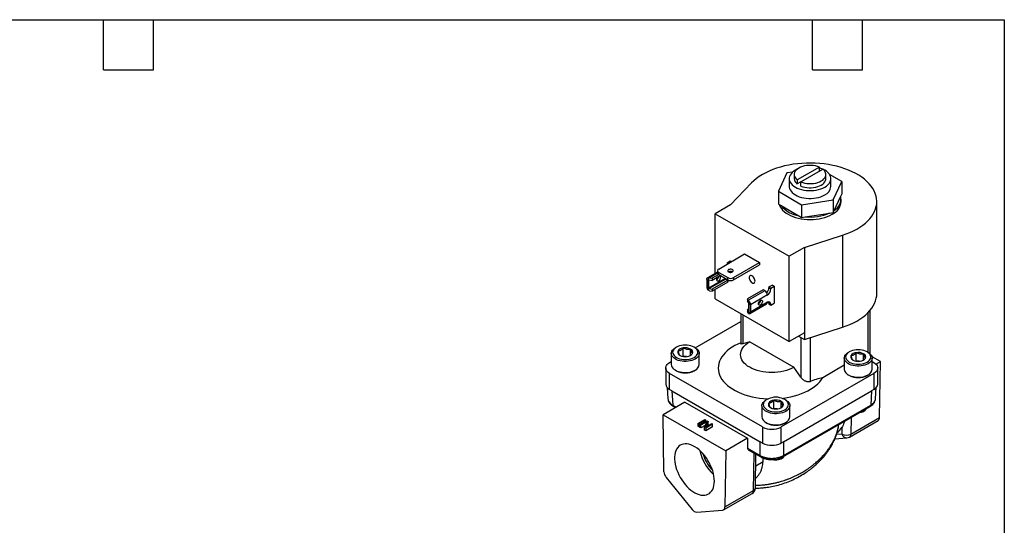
# Model space of a CAD drawing. Header units: inches. Extents: x 0.5 to 21.5, y 0.5 to 16.5.
# Tile 3 of 3: x 9.7 to 21.5, y 10.4 to 16.5. Entities that reach past the tile are written whole.
import ezdxf

# ---------------------------------------------------------------- set-up
doc = ezdxf.new("R2010")
doc.units = ezdxf.units.IN
doc.header["$LTSCALE"] = 2
doc.header["$MEASUREMENT"] = 0
doc.linetypes.add('SLD-Solid', pattern=[0])
doc.layers.add('TEXT', color=140, linetype='SLD-Solid', lineweight=25)

msp = doc.modelspace()

# ---------------------------------------------------------------- linework, layer by layer
for p, q in [((18.893, 14.663), (18.792, 14.443)), ((18.962, 14.673), (18.893, 14.663)), ((18.981, 14.644), (18.981, 14.595)), ((19.283, 14.733), (19.017, 14.58)), ((19.06, 14.555), (19.325, 14.709)), ((19.283, 14.684), (19.283, 14.733)), ((19.361, 14.595), (19.361, 14.644)), ((19.551, 14.561), (19.405, 14.645)), ((18.219, 14.28), (18.471, 14.544)), ((18.922, 14.595), (18.922, 14.502)), ((19.017, 14.58), (19.017, 14.531)), ((19.06, 14.555), (19.017, 14.531)), ((19.06, 14.506), (19.06, 14.555)), ((19.421, 14.502), (19.421, 14.595)), ((19.449, 14.342), (19.551, 14.561)), ((19.551, 14.561), (19.551, 14.409)), ((18.792, 14.443), (19.07, 14.283)), ((18.792, 14.443), (18.792, 14.291)), ((19.54, 14.384), (19.551, 14.409)), ((18.792, 14.291), (18.823, 14.273)), ((19.07, 14.283), (19.449, 14.342)), ((19.449, 14.342), (19.449, 14.19)), ((19.461, 14.214), (19.54, 14.384)), ((19.544, 14.32), (19.544, 14.35)), ((19.971, 13.218), (19.971, 14.32)), ((18.219, 14.28), (18.035, 14.174)), ((18.035, 14.174), (18.919, 13.664)), ((18.035, 13.46), (18.035, 14.174)), ((18.823, 14.273), (19.038, 14.149)), ((19.07, 14.283), (19.07, 14.131)), ((19.112, 14.138), (19.407, 14.183)), ((19.407, 14.183), (19.449, 14.19)), ((19.449, 14.19), (19.461, 14.214)), ((19.038, 14.149), (19.07, 14.131)), ((19.07, 14.131), (19.112, 14.138)), ((19.103, 13.77), (19.559, 13.916)), ((19.559, 13.916), (19.559, 12.814)), ((19.103, 13.77), (18.919, 13.664)), ((19.103, 13.77), (19.103, 12.749)), ((18.076, 13.512), (18.387, 13.692)), ((18.176, 13.586), (18.215, 13.608)), ((18.19, 13.578), (18.176, 13.586)), ((18.176, 13.586), (18.176, 13.577)), ((18.176, 13.577), (18.176, 13.57)), ((18.182, 13.574), (18.176, 13.577)), ((18.215, 13.608), (18.228, 13.6)), ((18.255, 13.409), (18.566, 13.589)), ((18.387, 13.692), (18.566, 13.589)), ((18.566, 13.589), (18.566, 13.563)), ((18.919, 12.643), (18.919, 13.664)), ((18.061, 13.475), (17.94, 13.406)), ((18.062, 13.462), (17.966, 13.407)), ((18.061, 13.492), (18.061, 13.466)), ((18.076, 13.472), (18.184, 13.409)), ((18.076, 13.445), (18.076, 13.472)), ((18.237, 13.479), (18.237, 13.476)), ((18.24, 13.478), (18.241, 13.477)), ((18.255, 13.383), (18.566, 13.563)), ((17.932, 13.387), (17.932, 13.299)), ((17.95, 13.407), (17.95, 13.258)), ((18.156, 13.399), (17.957, 13.284)), ((17.963, 13.382), (17.957, 13.378)), ((17.957, 13.284), (17.957, 13.378)), ((18.161, 13.392), (17.963, 13.278)), ((17.963, 13.382), (17.998, 13.375)), ((17.966, 13.407), (17.998, 13.401)), ((18.076, 13.445), (17.998, 13.401)), ((18.098, 13.433), (17.998, 13.375)), ((17.998, 13.401), (17.998, 13.375)), ((18.184, 13.379), (17.998, 13.272)), ((18.184, 13.354), (17.998, 13.246)), ((18.076, 13.445), (18.184, 13.383)), ((18.161, 13.392), (18.184, 13.379)), ((18.176, 13.387), (18.176, 13.383)), ((18.184, 13.383), (18.184, 13.409)), ((18.184, 13.354), (18.184, 13.379)), ((18.199, 13.369), (18.184, 13.378)), ((18.199, 13.377), (18.199, 13.369)), ((18.199, 13.369), (18.209, 13.375)), ((18.255, 13.409), (18.255, 13.383)), ((17.963, 13.278), (17.998, 13.272)), ((17.966, 13.252), (17.998, 13.246)), ((17.998, 13.272), (17.998, 13.246)), ((18.035, 13.154), (18.035, 13.268)), ((18.608, 13.263), (18.422, 13.156)), ((18.63, 13.251), (18.433, 13.137)), ((18.63, 13.251), (18.608, 13.263)), ((18.678, 13.297), (18.717, 13.319)), ((18.678, 13.297), (18.701, 13.284)), ((18.678, 13.297), (18.678, 13.287)), ((18.678, 13.287), (18.701, 13.274)), ((18.701, 13.284), (18.739, 13.306)), ((18.701, 13.284), (18.701, 13.274)), ((18.739, 13.306), (18.717, 13.319)), ((18.739, 13.306), (18.739, 13.101)), ((18.035, 13.154), (18.919, 12.643)), ((18.422, 13.156), (18.422, 13.13)), ((18.433, 13.137), (18.422, 13.156)), ((18.434, 13.11), (18.422, 13.13)), ((18.438, 13.126), (18.438, 12.976)), ((18.659, 13.201), (18.456, 13.084)), ((18.659, 13.113), (18.456, 12.996)), ((18.57, 13.112), (18.554, 13.102)), ((18.578, 13.136), (18.578, 13.138)), ((18.436, 13.034), (18.422, 13.027)), ((18.422, 13.027), (18.422, 13.001)), ((18.434, 13.006), (18.422, 13.027)), ((18.433, 12.983), (18.422, 13.001)), ((18.436, 13.008), (18.434, 13.006)), ((18.436, 13.008), (18.436, 13.101)), ((18.448, 12.978), (18.65, 13.094)), ((18.456, 13.084), (18.456, 12.996)), ((18.678, 13.102), (18.701, 13.089)), ((18.678, 13.102), (18.678, 13.092)), ((18.678, 13.092), (18.701, 13.079)), ((18.701, 13.079), (18.739, 13.101)), ((18.701, 13.089), (18.701, 13.079)), ((19.867, 12.513), (19.867, 12.99)), ((19.89, 12.496), (19.89, 13.015)), ((17.795, 12.568), (18.341, 12.883)), ((18.341, 12.977), (18.341, 12.615)), ((18.364, 12.964), (18.364, 12.616)), ((19.103, 12.749), (18.919, 12.643)), ((19.103, 12.668), (19.559, 12.814)), ((19.103, 12.749), (19.103, 12.668)), ((18.448, 12.639), (18.364, 12.616)), ((18.448, 12.639), (18.976, 12.334)), ((19.032, 12.709), (19.103, 12.668)), ((19.06, 12.693), (19.06, 12.215)), ((19.171, 12.69), (19.171, 12.164)), ((17.568, 12.576), (17.557, 12.569)), ((17.651, 12.469), (17.651, 12.565)), ((17.739, 12.479), (17.739, 12.552)), ((17.793, 12.569), (17.781, 12.576)), ((19.642, 12.52), (19.631, 12.513)), ((19.867, 12.513), (19.855, 12.52)), ((17.487, 12.39), (17.508, 12.402)), ((17.508, 12.501), (17.508, 12.367)), ((17.651, 12.469), (17.645, 12.465)), ((17.69, 12.463), (17.651, 12.469)), ((17.842, 12.367), (17.842, 12.501)), ((19.582, 12.445), (19.582, 12.311)), ((19.725, 12.413), (19.719, 12.409)), ((19.725, 12.413), (19.725, 12.509)), ((19.764, 12.407), (19.725, 12.413)), ((19.813, 12.423), (19.813, 12.495)), ((20.015, 12.403), (19.914, 12.461)), ((19.916, 12.311), (19.916, 12.445)), ((19.916, 12.402), (19.937, 12.39)), ((19.961, 12.372), (20.015, 12.403)), ((20.005, 11.731), (20.015, 12.403)), ((17.441, 12.326), (17.441, 12.133)), ((17.557, 12.299), (17.568, 12.292)), ((17.781, 12.292), (17.793, 12.299)), ((19.06, 12.215), (18.976, 12.334)), ((19.323, 12.212), (19.582, 12.362)), ((19.983, 12.133), (19.983, 12.326)), ((18.601, 11.619), (17.487, 12.261)), ((17.487, 12.068), (17.487, 12.261)), ((19.937, 12.261), (18.823, 11.619)), ((19.631, 12.243), (19.642, 12.236)), ((19.855, 12.236), (19.867, 12.243)), ((19.937, 12.261), (19.937, 12.068)), ((17.46, 12.09), (17.468, 11.957)), ((17.515, 12.052), (17.487, 12.068)), ((17.515, 12.052), (18.573, 11.442)), ((17.515, 12.052), (17.525, 11.881)), ((18.851, 11.442), (19.909, 12.052)), ((19.909, 12.052), (19.899, 11.881)), ((19.937, 12.068), (19.909, 12.052)), ((19.956, 11.957), (19.964, 12.09)), ((18.654, 11.949), (18.642, 11.942)), ((18.737, 11.842), (18.737, 11.938)), ((18.825, 11.852), (18.825, 11.925)), ((18.879, 11.942), (18.867, 11.949)), ((17.669, 11.917), (17.409, 11.766)), ((17.525, 11.881), (17.566, 11.857)), ((17.533, 11.864), (17.556, 11.851)), ((17.669, 11.917), (18.421, 11.483)), ((18.593, 11.874), (18.593, 11.741)), ((18.737, 11.842), (18.731, 11.838)), ((18.776, 11.836), (18.737, 11.842)), ((18.843, 11.259), (19.891, 11.864)), ((18.851, 11.276), (19.899, 11.881)), ((18.928, 11.741), (18.928, 11.874)), ((17.409, 11.766), (18.161, 11.332)), ((17.419, 11.083), (17.409, 11.766)), ((17.826, 11.659), (17.909, 11.707)), ((17.92, 11.701), (17.836, 11.653)), ((17.85, 11.645), (17.934, 11.693)), ((17.909, 11.707), (17.92, 11.701)), ((17.92, 11.685), (17.92, 11.701)), ((17.934, 11.693), (17.949, 11.684)), ((19.646, 11.498), (19.988, 11.696)), ((19.665, 11.734), (19.662, 11.533)), ((19.662, 11.533), (20.005, 11.731)), ((17.826, 11.659), (17.826, 11.627)), ((17.826, 11.659), (17.836, 11.653)), ((17.836, 11.621), (17.826, 11.627)), ((17.836, 11.621), (17.836, 11.653)), ((17.85, 11.629), (17.836, 11.621)), ((17.86, 11.639), (17.85, 11.645)), ((17.85, 11.613), (17.85, 11.645)), ((17.86, 11.607), (17.85, 11.613)), ((17.933, 11.681), (17.86, 11.639)), ((17.86, 11.607), (17.86, 11.639)), ((17.915, 11.638), (17.86, 11.607)), ((17.904, 11.614), (17.933, 11.681)), ((17.92, 11.605), (17.904, 11.614)), ((17.904, 11.582), (17.904, 11.614)), ((17.92, 11.573), (17.904, 11.582)), ((18.003, 11.653), (17.92, 11.605)), ((18.003, 11.621), (17.92, 11.573)), ((17.92, 11.605), (17.92, 11.573)), ((17.949, 11.684), (17.922, 11.618)), ((17.922, 11.618), (17.993, 11.659)), ((17.949, 11.652), (17.939, 11.628)), ((17.949, 11.652), (17.949, 11.684)), ((17.993, 11.659), (18.003, 11.653)), ((18.003, 11.621), (18.003, 11.653)), ((18.601, 11.619), (18.601, 11.426)), ((18.642, 11.672), (18.654, 11.666)), ((18.823, 11.426), (18.823, 11.619)), ((18.867, 11.666), (18.879, 11.672)), ((19.552, 11.612), (19.551, 11.534)), ((18.421, 11.483), (18.161, 11.332)), ((18.421, 11.483), (18.423, 11.363)), ((19.469, 11.476), (19.613, 11.488)), ((19.551, 11.534), (19.489, 11.529)), ((18.161, 11.332), (18.151, 10.661)), ((18.423, 11.363), (18.573, 11.276)), ((18.431, 11.346), (18.581, 11.259)), ((18.601, 11.426), (18.573, 11.442)), ((18.573, 11.276), (18.573, 11.442)), ((18.851, 11.442), (18.823, 11.426)), ((18.851, 11.442), (18.851, 11.276)), ((18.493, 10.858), (18.5, 11.306)), ((18.516, 10.89), (18.522, 11.293)), ((18.608, 11.205), (18.608, 11.247)), ((18.52, 11.154), (18.608, 11.205)), ((17.447, 11.012), (17.757, 10.629)), ((18.134, 10.626), (18.477, 10.823)), ((18.151, 10.661), (18.493, 10.858)), ((17.813, 10.597), (18.122, 10.622))]:
    msp.add_line(p, q)
at = {"flags": 128}
for points in [[(19.559, 13.916), (19.605, 13.932), (19.649, 13.95), (19.691, 13.969), (19.731, 13.99), (19.768, 14.013), (19.803, 14.036), (19.834, 14.062), (19.863, 14.088), (19.888, 14.115), (19.911, 14.144), (19.929, 14.173), (19.945, 14.202), (19.957, 14.233), (19.965, 14.263), (19.97, 14.294), (19.971, 14.325), (19.969, 14.356), (19.963, 14.387), (19.953, 14.418), (19.94, 14.448), (19.923, 14.478), (19.903, 14.506), (19.88, 14.534), (19.853, 14.561), (19.824, 14.587), (19.791, 14.612), (19.756, 14.635), (19.718, 14.657), (19.677, 14.678), (19.634, 14.697), (19.589, 14.714), (19.543, 14.729), (19.494, 14.743), (19.444, 14.754), (19.393, 14.764), (19.341, 14.771), (19.288, 14.777), (19.234, 14.78), (19.181, 14.782), (19.127, 14.781), (19.073, 14.778), (19.02, 14.774), (18.968, 14.767), (18.916, 14.758), (18.866, 14.747), (18.817, 14.734), (18.769, 14.719), (18.724, 14.703), (18.68, 14.684), (18.639, 14.665), (18.6, 14.643), (18.563, 14.62), (18.53, 14.596), (18.499, 14.57), (18.471, 14.544)], [(19.017, 14.708), (18.995, 14.697), (18.975, 14.684), (18.958, 14.67), (18.944, 14.654), (18.933, 14.638), (18.926, 14.621), (18.922, 14.604), (18.922, 14.586), (18.926, 14.569), (18.933, 14.552), (18.944, 14.536), (18.958, 14.521), (18.975, 14.506), (18.995, 14.493), (19.018, 14.482), (19.042, 14.472), (19.069, 14.464), (19.097, 14.458), (19.126, 14.454), (19.156, 14.451), (19.186, 14.451), (19.216, 14.454), (19.245, 14.458), (19.274, 14.464), (19.3, 14.472), (19.325, 14.482), (19.348, 14.493), (19.348, 14.493)], [(19.283, 14.733), (19.26, 14.741), (19.235, 14.747), (19.21, 14.752), (19.183, 14.754), (19.156, 14.754), (19.13, 14.751), (19.104, 14.747), (19.08, 14.74), (19.057, 14.732), (19.037, 14.722), (19.019, 14.71), (19.005, 14.697), (18.994, 14.683), (18.986, 14.668), (18.982, 14.653), (18.982, 14.637), (18.985, 14.622), (18.992, 14.607), (19.003, 14.593), (19.017, 14.58)], [(19.06, 14.555), (19.083, 14.547), (19.107, 14.541), (19.133, 14.537), (19.16, 14.535), (19.186, 14.535), (19.213, 14.537), (19.239, 14.542), (19.263, 14.548), (19.285, 14.556), (19.306, 14.567), (19.323, 14.578), (19.338, 14.591), (19.349, 14.605), (19.357, 14.62), (19.361, 14.635), (19.361, 14.651), (19.357, 14.666), (19.35, 14.681), (19.339, 14.695), (19.325, 14.709)], [(19.348, 14.493), (19.368, 14.506), (19.385, 14.521), (19.399, 14.536), (19.409, 14.552), (19.417, 14.569), (19.42, 14.586), (19.42, 14.604), (19.417, 14.621), (19.409, 14.638), (19.399, 14.654), (19.385, 14.67), (19.368, 14.684), (19.348, 14.697), (19.325, 14.708), (19.3, 14.718), (19.283, 14.724)], [(19.06, 14.506), (19.083, 14.498), (19.107, 14.492), (19.133, 14.488), (19.16, 14.486), (19.186, 14.486), (19.213, 14.488), (19.239, 14.493), (19.263, 14.499), (19.285, 14.507), (19.306, 14.518), (19.323, 14.529), (19.338, 14.542), (19.349, 14.556), (19.357, 14.571), (19.361, 14.586), (19.361, 14.595)], [(18.922, 14.502), (18.922, 14.493), (18.926, 14.476), (18.933, 14.459), (18.944, 14.443), (18.958, 14.428), (18.975, 14.413), (18.995, 14.4), (19.018, 14.389), (19.042, 14.379), (19.069, 14.371), (19.097, 14.365), (19.126, 14.361), (19.156, 14.358), (19.186, 14.358), (19.216, 14.361), (19.245, 14.365), (19.274, 14.371), (19.3, 14.379), (19.325, 14.389), (19.348, 14.4)], [(18.803, 14.285), (18.805, 14.278), (18.814, 14.258), (18.827, 14.238), (18.842, 14.219), (18.861, 14.2), (18.883, 14.183), (18.908, 14.168), (18.935, 14.154), (18.964, 14.141), (18.995, 14.13), (19.029, 14.121), (19.063, 14.114), (19.099, 14.109), (19.135, 14.106), (19.171, 14.105), (19.208, 14.106), (19.244, 14.109), (19.28, 14.114), (19.314, 14.121), (19.347, 14.13), (19.379, 14.141), (19.408, 14.154), (19.435, 14.168)], [(18.193, 13.477), (18.202, 13.473), (18.213, 13.472), (18.223, 13.472), (18.234, 13.474), (18.242, 13.478), (18.247, 13.484), (18.25, 13.49), (18.248, 13.496), (18.244, 13.502), (18.236, 13.506), (18.226, 13.509), (18.215, 13.51), (18.205, 13.508), (18.195, 13.505), (18.188, 13.5), (18.184, 13.494), (18.184, 13.488), (18.187, 13.482), (18.193, 13.477)], [(17.932, 13.387), (17.932, 13.392), (17.933, 13.396), (17.935, 13.4), (17.937, 13.403), (17.939, 13.405), (17.943, 13.407), (17.946, 13.407), (17.95, 13.407)], [(18.058, 13.41), (18.054, 13.4), (18.051, 13.39), (18.051, 13.381), (18.054, 13.374), (18.059, 13.37), (18.065, 13.369), (18.073, 13.371), (18.08, 13.376), (18.088, 13.384), (18.093, 13.393), (18.097, 13.403), (18.098, 13.413), (18.098, 13.413)], [(18.512, 13.368), (18.511, 13.379), (18.507, 13.392), (18.501, 13.404), (18.493, 13.415), (18.484, 13.424), (18.475, 13.43), (18.465, 13.433), (18.457, 13.433), (18.45, 13.429), (18.445, 13.423), (18.442, 13.414), (18.442, 13.402), (18.445, 13.39), (18.45, 13.378), (18.457, 13.366), (18.465, 13.356), (18.475, 13.349), (18.484, 13.344), (18.493, 13.342), (18.501, 13.344), (18.507, 13.349), (18.511, 13.357), (18.512, 13.368)], [(18.577, 13.137), (18.584, 13.14), (18.591, 13.14), (18.596, 13.136), (18.6, 13.13), (18.6, 13.121), (18.598, 13.111), (18.594, 13.101), (18.588, 13.092), (18.581, 13.085), (18.573, 13.08), (18.565, 13.079), (18.559, 13.081), (18.555, 13.086), (18.553, 13.094), (18.554, 13.103), (18.557, 13.113), (18.562, 13.123), (18.569, 13.131), (18.577, 13.137)], [(19.559, 12.814), (19.605, 12.83), (19.649, 12.847), (19.691, 12.867), (19.731, 12.888), (19.768, 12.91), (19.803, 12.934), (19.834, 12.959), (19.863, 12.986), (19.888, 13.013), (19.911, 13.041), (19.929, 13.07), (19.945, 13.1), (19.957, 13.13), (19.965, 13.161), (19.97, 13.192), (19.971, 13.218)], [(18.438, 12.976), (18.442, 12.976), (18.446, 12.977), (18.449, 12.978), (18.451, 12.981), (18.454, 12.984), (18.455, 12.987), (18.456, 12.992), (18.456, 12.996)], [(18.976, 12.334), (18.949, 12.319), (18.92, 12.307), (18.888, 12.296), (18.855, 12.287), (18.821, 12.28), (18.785, 12.275), (18.749, 12.271), (18.712, 12.27), (18.675, 12.271), (18.639, 12.275), (18.603, 12.28), (18.569, 12.287), (18.536, 12.296), (18.504, 12.307), (18.475, 12.319), (18.448, 12.334), (18.423, 12.349), (18.401, 12.366), (18.382, 12.385), (18.366, 12.404), (18.354, 12.424), (18.345, 12.444), (18.34, 12.465), (18.338, 12.486), (18.34, 12.508), (18.345, 12.528), (18.354, 12.549), (18.366, 12.569), (18.382, 12.588), (18.401, 12.606), (18.423, 12.623), (18.448, 12.639)], [(17.793, 12.433), (17.775, 12.423), (17.754, 12.416), (17.732, 12.41), (17.708, 12.406), (17.684, 12.404), (17.66, 12.405), (17.636, 12.407), (17.612, 12.411), (17.59, 12.417), (17.57, 12.425), (17.552, 12.435), (17.537, 12.446), (17.525, 12.458), (17.516, 12.471), (17.51, 12.485), (17.508, 12.499), (17.509, 12.513), (17.514, 12.527), (17.522, 12.54), (17.534, 12.553), (17.548, 12.564), (17.557, 12.569)], [(17.781, 12.453), (17.797, 12.463), (17.809, 12.475), (17.818, 12.488), (17.824, 12.501), (17.826, 12.514), (17.824, 12.528), (17.818, 12.541), (17.809, 12.554), (17.797, 12.566), (17.781, 12.576), (17.763, 12.585), (17.743, 12.592), (17.722, 12.597), (17.699, 12.6), (17.675, 12.601), (17.651, 12.6), (17.628, 12.597), (17.607, 12.592), (17.586, 12.585), (17.568, 12.576), (17.553, 12.566), (17.541, 12.554), (17.532, 12.541), (17.526, 12.528), (17.524, 12.514), (17.526, 12.501), (17.532, 12.488), (17.541, 12.475), (17.553, 12.463), (17.568, 12.453), (17.586, 12.444), (17.607, 12.437), (17.628, 12.432), (17.651, 12.429), (17.675, 12.428), (17.699, 12.429), (17.722, 12.432), (17.743, 12.437), (17.763, 12.444), (17.781, 12.453)], [(17.793, 12.569), (17.806, 12.561), (17.819, 12.55), (17.83, 12.537), (17.838, 12.524), (17.842, 12.51), (17.842, 12.496), (17.839, 12.482), (17.832, 12.468), (17.822, 12.455), (17.809, 12.443), (17.793, 12.433)], [(18.341, 12.628), (18.307, 12.613), (18.271, 12.595), (18.238, 12.575), (18.207, 12.554), (18.179, 12.532), (18.154, 12.508), (18.132, 12.484), (18.113, 12.459), (18.098, 12.433), (18.086, 12.406), (18.077, 12.379), (18.072, 12.351), (18.07, 12.324), (18.072, 12.296), (18.078, 12.269), (18.087, 12.242), (18.099, 12.215), (18.115, 12.189), (18.134, 12.164), (18.157, 12.14), (18.182, 12.117), (18.211, 12.094), (18.242, 12.074), (18.275, 12.054), (18.312, 12.036), (18.35, 12.02), (18.39, 12.005), (18.432, 11.992), (18.476, 11.981), (18.521, 11.972), (18.567, 11.965), (18.614, 11.96), (18.661, 11.956), (18.668, 11.956)], [(19.867, 12.376), (19.849, 12.367), (19.828, 12.36), (19.806, 12.354), (19.782, 12.35), (19.758, 12.348), (19.734, 12.348), (19.71, 12.351), (19.686, 12.355), (19.664, 12.361), (19.644, 12.369), (19.626, 12.379), (19.611, 12.39), (19.599, 12.402), (19.59, 12.415), (19.584, 12.429), (19.582, 12.443), (19.583, 12.457), (19.588, 12.471), (19.596, 12.484), (19.608, 12.496), (19.622, 12.508), (19.631, 12.513)], [(19.855, 12.397), (19.871, 12.407), (19.883, 12.419), (19.892, 12.431), (19.898, 12.445), (19.9, 12.458), (19.898, 12.472), (19.892, 12.485), (19.883, 12.498), (19.871, 12.509), (19.855, 12.52), (19.837, 12.529), (19.817, 12.536), (19.796, 12.541), (19.773, 12.544), (19.749, 12.545), (19.725, 12.544), (19.702, 12.541), (19.681, 12.536), (19.66, 12.529), (19.642, 12.52), (19.627, 12.509), (19.615, 12.498), (19.606, 12.485), (19.6, 12.472), (19.598, 12.458), (19.6, 12.445), (19.606, 12.431), (19.615, 12.419), (19.627, 12.407), (19.642, 12.397), (19.66, 12.388), (19.681, 12.381), (19.702, 12.376), (19.725, 12.372), (19.749, 12.371), (19.773, 12.372), (19.796, 12.376), (19.817, 12.381), (19.837, 12.388), (19.855, 12.397)], [(19.867, 12.513), (19.88, 12.505), (19.893, 12.493), (19.904, 12.481), (19.912, 12.467), (19.916, 12.453), (19.916, 12.439), (19.913, 12.425), (19.906, 12.412), (19.896, 12.399), (19.883, 12.387), (19.867, 12.376)], [(17.487, 12.261), (17.471, 12.272), (17.458, 12.284), (17.449, 12.298), (17.443, 12.311), (17.441, 12.326), (17.443, 12.34), (17.449, 12.354), (17.458, 12.367), (17.471, 12.379), (17.487, 12.39)], [(17.508, 12.367), (17.508, 12.366), (17.51, 12.352), (17.516, 12.338), (17.525, 12.325), (17.537, 12.313), (17.552, 12.302), (17.57, 12.292), (17.59, 12.284), (17.612, 12.278), (17.636, 12.274), (17.66, 12.271), (17.684, 12.271), (17.708, 12.273), (17.732, 12.277), (17.754, 12.282), (17.775, 12.29), (17.793, 12.299)], [(19.582, 12.311), (19.582, 12.309), (19.584, 12.295), (19.59, 12.282), (19.599, 12.269), (19.611, 12.256), (19.626, 12.245), (19.644, 12.236), (19.664, 12.228), (19.686, 12.222), (19.71, 12.217), (19.734, 12.215), (19.758, 12.215), (19.782, 12.217), (19.806, 12.22), (19.828, 12.226), (19.849, 12.234), (19.867, 12.243)], [(19.937, 12.39), (19.953, 12.379), (19.966, 12.367), (19.975, 12.354), (19.981, 12.34), (19.983, 12.326), (19.981, 12.311), (19.975, 12.298), (19.966, 12.284), (19.953, 12.272), (19.937, 12.261)], [(18.838, 11.962), (18.851, 11.964), (18.897, 11.971), (18.942, 11.98), (18.986, 11.991), (19.029, 12.003), (19.069, 12.018), (19.108, 12.034), (19.144, 12.052), (19.178, 12.071), (19.21, 12.092), (19.239, 12.114), (19.264, 12.137), (19.287, 12.161), (19.307, 12.186), (19.323, 12.212)], [(18.879, 11.806), (18.861, 11.797), (18.84, 11.789), (18.818, 11.783), (18.794, 11.779), (18.77, 11.778), (18.745, 11.778), (18.721, 11.78), (18.698, 11.784), (18.676, 11.791), (18.656, 11.799), (18.638, 11.808), (18.623, 11.819), (18.611, 11.831), (18.601, 11.845), (18.596, 11.858), (18.593, 11.872), (18.595, 11.886), (18.6, 11.9), (18.608, 11.913), (18.619, 11.926), (18.634, 11.937), (18.642, 11.942)], [(18.867, 11.826), (18.883, 11.837), (18.895, 11.848), (18.904, 11.861), (18.909, 11.874), (18.911, 11.888), (18.909, 11.901), (18.904, 11.915), (18.895, 11.927), (18.883, 11.939), (18.867, 11.949), (18.849, 11.958), (18.829, 11.965), (18.807, 11.97), (18.784, 11.974), (18.761, 11.975), (18.737, 11.974), (18.714, 11.97), (18.692, 11.965), (18.672, 11.958), (18.654, 11.949), (18.639, 11.939), (18.627, 11.927), (18.617, 11.915), (18.612, 11.901), (18.61, 11.888), (18.612, 11.874), (18.617, 11.861), (18.627, 11.848), (18.639, 11.837), (18.654, 11.826), (18.672, 11.817), (18.692, 11.81), (18.714, 11.805), (18.737, 11.802), (18.761, 11.801), (18.784, 11.802), (18.807, 11.805), (18.829, 11.81), (18.849, 11.817), (18.867, 11.826)], [(18.879, 11.942), (18.891, 11.934), (18.905, 11.923), (18.916, 11.91), (18.923, 11.897), (18.927, 11.883), (18.928, 11.869), (18.925, 11.855), (18.918, 11.841), (18.908, 11.828), (18.895, 11.816), (18.879, 11.806)], [(18.593, 11.741), (18.593, 11.739), (18.596, 11.725), (18.601, 11.711), (18.611, 11.698), (18.623, 11.686), (18.638, 11.675), (18.656, 11.665), (18.676, 11.657), (18.698, 11.651), (18.721, 11.647), (18.745, 11.644), (18.77, 11.644), (18.794, 11.646), (18.818, 11.65), (18.84, 11.656), (18.861, 11.663), (18.879, 11.672)], [(18.024, 10.97), (18.022, 10.999), (18.019, 11.029), (18.012, 11.06), (18.004, 11.092), (17.993, 11.124), (17.979, 11.155), (17.964, 11.186), (17.947, 11.216), (17.928, 11.245), (17.908, 11.273), (17.886, 11.299), (17.863, 11.323), (17.84, 11.344), (17.816, 11.363), (17.791, 11.38), (17.767, 11.393), (17.742, 11.404), (17.718, 11.411), (17.695, 11.415), (17.673, 11.416), (17.652, 11.413), (17.632, 11.408), (17.614, 11.399), (17.598, 11.387), (17.584, 11.372), (17.571, 11.354), (17.562, 11.334), (17.554, 11.311), (17.549, 11.286), (17.547, 11.26), (17.547, 11.231), (17.549, 11.201), (17.554, 11.171), (17.562, 11.139), (17.571, 11.108), (17.584, 11.076), (17.598, 11.045), (17.614, 11.014), (17.632, 10.984), (17.652, 10.956), (17.673, 10.929), (17.695, 10.904), (17.718, 10.882), (17.742, 10.861), (17.767, 10.844), (17.791, 10.829), (17.816, 10.817), (17.84, 10.808), (17.863, 10.802), (17.886, 10.8), (17.908, 10.801), (17.928, 10.805), (17.947, 10.812), (17.964, 10.822), (17.979, 10.836), (17.993, 10.852), (18.004, 10.871), (18.012, 10.893), (18.019, 10.917), (18.022, 10.942), (18.024, 10.97)], [(18.858, 11.268), (18.854, 11.26), (18.847, 11.25), (18.837, 11.241), (18.823, 11.233), (18.808, 11.227), (18.791, 11.223), (18.772, 11.221), (18.754, 11.22), (18.735, 11.222), (18.718, 11.226), (18.715, 11.227)]]:
    msp.add_lwpolyline(points, dxfattribs=at)
for centre, radius, start, end in [((19.065, 14.6), 0.0842, 183.3363, 235.2854), ((19.3, 14.511), 0.121, 293.1381, 355.5417), ((19.358, 14.339), 0.188, 294.3747, 354.3052), ((19.383, 14.354), 0.159, 299.0758, 11.1273), ((19.091, 14.489), 0.344, 218.8321, 261.1732), ((19.173, 14.718), 0.583, 264.0089, 293.5772), ((18.086, 13.468), 0.0251, 185.6948, 245.6253), ((18.083, 13.492), 0.0218, 110.7834, 249.2166), ((18.217, 13.434), 0.05, 62.2114, 118.7713), ((18.025, 13.428), 0.0509, 300.7987, 350.2576), ((18.083, 13.415), 0.0159, 352.5504, 58.8563), ((18.166, 13.4), 0.0093, 190.6913, 237.3455), ((18.219, 13.477), 0.0769, 242.6097, 297.3903), ((18.219, 13.451), 0.0769, 242.6097, 297.3903), ((17.996, 13.303), 0.064, 182.8696, 224.6515), ((18.596, 13.198), 0.063, 2.6055, 57.3945), ((18.584, 13.292), 0.0946, 315.7614, 356.9104), ((18.609, 13.278), 0.0922, 302.6055, 357.3945), ((18.393, 13.081), 0.064, 2.8696, 44.6515), ((18.527, 13.138), 0.0506, 300.7219, 357.8282), ((18.639, 13.111), 0.0202, 305.0133, 6.2988), ((18.675, 13.093), 0.0262, 350.786, 129.2033), ((18.64, 13.103), 0.0388, 358.038, 23.9953), ((17.625, 12.515), 0.04, 160.539, 249.2579), ((17.656, 12.482), 0.083, 93.4335, 146.5611), ((17.675, 12.428), 0.14, 62.6428, 99.7711), ((17.725, 12.514), 0.04, 340.539, 69.2579), ((17.675, 12.601), 0.14, 242.6428, 279.7711), ((17.694, 12.547), 0.083, 273.4335, 326.5611), ((19.699, 12.459), 0.04, 160.539, 249.2579), ((19.73, 12.426), 0.083, 93.4335, 146.5611), ((19.749, 12.545), 0.14, 242.6428, 279.7711), ((19.749, 12.371), 0.14, 62.6428, 99.7711), ((19.768, 12.49), 0.083, 273.4335, 326.5611), ((19.799, 12.458), 0.04, 340.539, 69.2579), ((17.675, 12.495), 0.229, 242.27, 297.7246), ((17.76, 12.375), 0.0831, 293.9438, 354.7361), ((19.834, 12.319), 0.0831, 293.9438, 354.7361), ((19.749, 12.439), 0.229, 242.27, 297.7246), ((17.521, 12.141), 0.0804, 186.1875, 245.1327), ((19.905, 12.14), 0.0785, 294.0743, 354.6056), ((18.742, 11.856), 0.083, 93.4335, 146.5611), ((18.761, 11.801), 0.14, 62.6428, 99.7711), ((18.811, 11.887), 0.04, 340.539, 69.2579), ((18.711, 11.888), 0.04, 160.539, 249.2579), ((18.761, 11.975), 0.14, 242.6428, 279.7711), ((18.779, 11.92), 0.083, 273.4335, 326.5611), ((19.766, 11.884), 0.0923, 269.4101, 330.5845), ((18.845, 11.748), 0.0831, 293.9438, 354.7361), ((19.966, 11.728), 0.0392, 305.5114, 4.4548), ((18.712, 11.831), 0.24, 242.391, 297.609), ((18.761, 11.868), 0.229, 242.27, 297.7246), ((19.394, 11.701), 0.181, 304.2633, 330.607), ((19.608, 11.639), 0.119, 241.5876, 297.2627), ((19.613, 11.553), 0.065, 196.6857, 269.8208), ((19.606, 11.566), 0.0787, 274.6511, 299.9973), ((19.623, 11.53), 0.0392, 305.5114, 4.4548), ((18.37, 11.445), 0.532, 191.9431, 228.0516), ((18.712, 11.639), 0.24, 242.391, 297.609), ((18.338, 11.427), 0.469, 196.0101, 223.9845), ((17.541, 11.09), 0.122, 183.3299, 219.8661), ((18.437, 10.891), 0.0787, 299.9973, 359.1264), ((18.476, 10.895), 0.0399, 294.6294, 353.911), ((18.454, 10.855), 0.0392, 305.5114, 4.4548), ((17.817, 10.669), 0.0719, 213.7127, 266.2927), ((18.117, 10.656), 0.0342, 279.6825, 8.1196)]:
    msp.add_arc(centre, radius, start, end)
for points in [[(17.95, 13.407), (17.955, 13.408), (17.961, 13.408), (17.966, 13.407)], [(17.966, 13.252), (17.961, 13.253), (17.955, 13.255), (17.95, 13.258)], [(18.438, 13.126), (18.436, 13.13), (18.435, 13.134), (18.433, 13.137)], [(18.433, 12.983), (18.435, 12.98), (18.436, 12.977), (18.438, 12.976)], [(19.171, 12.164), (19.223, 12.188), (19.274, 12.203), (19.323, 12.212)]]:
    msp.add_open_spline(points, degree=3)
for points, knots in [([(17.957, 13.378), (17.957, 13.379), (17.957, 13.381), (17.96, 13.382), (17.961, 13.382), (17.963, 13.382)], [0, 0, 0, 0, 0.5, 0.5, 1, 1, 1, 1]), ([(17.957, 13.284), (17.957, 13.283), (17.957, 13.282), (17.96, 13.279), (17.961, 13.278), (17.963, 13.278)], [0, 0, 0, 0, 0.5, 0.5, 1, 1, 1, 1]), ([(18.436, 13.101), (18.436, 13.103), (18.436, 13.104), (18.435, 13.108), (18.434, 13.109), (18.434, 13.11)], [0, 0, 0, 0, 0.5, 0.5, 1, 1, 1, 1]), ([(18.436, 13.008), (18.436, 13.006), (18.436, 13.005), (18.435, 13.005), (18.434, 13.005), (18.434, 13.006)], [0, 0, 0, 0, 0.5, 0.5, 1, 1, 1, 1]), ([(17.651, 12.565), (17.646, 12.559), (17.641, 12.554), (17.633, 12.547), (17.631, 12.544), (17.625, 12.54), (17.622, 12.538), (17.614, 12.534), (17.608, 12.531), (17.597, 12.529), (17.592, 12.528), (17.587, 12.528)], [0, 0, 0, 0, 0.25, 0.25, 0.375, 0.375, 0.5, 0.5, 0.75, 0.75, 1, 1, 1, 1]), ([(17.587, 12.528), (17.589, 12.521), (17.591, 12.515), (17.594, 12.506), (17.595, 12.503), (17.597, 12.498), (17.598, 12.495), (17.601, 12.488), (17.603, 12.485), (17.607, 12.48), (17.609, 12.478), (17.611, 12.477)], [0, 0, 0, 0, 0.25, 0.25, 0.375, 0.375, 0.5, 0.5, 0.75, 0.75, 1, 1, 1, 1]), ([(17.739, 12.552), (17.732, 12.55), (17.725, 12.548), (17.714, 12.547), (17.711, 12.547), (17.703, 12.548), (17.699, 12.548), (17.688, 12.55), (17.68, 12.552), (17.665, 12.558), (17.658, 12.561), (17.651, 12.565)], [0, 0, 0, 0, 0.25, 0.25, 0.375, 0.375, 0.5, 0.5, 0.75, 0.75, 1, 1, 1, 1]), ([(17.763, 12.501), (17.761, 12.502), (17.759, 12.504), (17.756, 12.507), (17.755, 12.509), (17.753, 12.512), (17.752, 12.514), (17.749, 12.521), (17.747, 12.526), (17.743, 12.538), (17.741, 12.545), (17.739, 12.552)], [0, 0, 0, 0, 0.25, 0.25, 0.375, 0.375, 0.5, 0.5, 0.75, 0.75, 1, 1, 1, 1]), ([(18.364, 12.616), (18.36, 12.615), (18.353, 12.614), (18.346, 12.613), (18.341, 12.613), (18.341, 12.614), (18.341, 12.615)], [0, 0, 0, 0, 0.269936, 0.539769, 0.809235, 1, 1, 1, 1]), ([(17.736, 12.477), (17.741, 12.48), (17.75, 12.487), (17.759, 12.496), (17.763, 12.501)], [0, 0, 0, 0, 0.526432, 1, 1, 1, 1]), ([(19.725, 12.509), (19.72, 12.503), (19.715, 12.498), (19.707, 12.49), (19.705, 12.488), (19.699, 12.484), (19.696, 12.482), (19.688, 12.477), (19.682, 12.475), (19.671, 12.472), (19.666, 12.472), (19.661, 12.472)], [0, 0, 0, 0, 0.25, 0.25, 0.375, 0.375, 0.5, 0.5, 0.75, 0.75, 1, 1, 1, 1]), ([(19.661, 12.472), (19.663, 12.465), (19.665, 12.458), (19.668, 12.45), (19.669, 12.447), (19.671, 12.441), (19.672, 12.439), (19.675, 12.432), (19.677, 12.429), (19.681, 12.424), (19.683, 12.422), (19.685, 12.421)], [0, 0, 0, 0, 0.25, 0.25, 0.375, 0.375, 0.5, 0.5, 0.75, 0.75, 1, 1, 1, 1]), ([(19.813, 12.495), (19.806, 12.494), (19.799, 12.492), (19.788, 12.491), (19.785, 12.491), (19.777, 12.491), (19.773, 12.492), (19.762, 12.493), (19.754, 12.496), (19.739, 12.501), (19.732, 12.505), (19.725, 12.509)], [0, 0, 0, 0, 0.25, 0.25, 0.375, 0.375, 0.5, 0.5, 0.75, 0.75, 1, 1, 1, 1]), ([(19.81, 12.42), (19.815, 12.424), (19.824, 12.43), (19.833, 12.44), (19.837, 12.445)], [0, 0, 0, 0, 0.526432, 1, 1, 1, 1]), ([(19.837, 12.445), (19.835, 12.446), (19.833, 12.447), (19.83, 12.451), (19.829, 12.452), (19.827, 12.456), (19.826, 12.458), (19.823, 12.464), (19.821, 12.47), (19.817, 12.482), (19.815, 12.488), (19.813, 12.495)], [0, 0, 0, 0, 0.25, 0.25, 0.375, 0.375, 0.5, 0.5, 0.75, 0.75, 1, 1, 1, 1]), ([(19.171, 12.164), (19.167, 12.162), (19.163, 12.161), (19.153, 12.16), (19.148, 12.159), (19.138, 12.161), (19.132, 12.162), (19.122, 12.165), (19.117, 12.167), (19.107, 12.172), (19.102, 12.175), (19.092, 12.181), (19.088, 12.185), (19.074, 12.196), (19.067, 12.205), (19.06, 12.215)], [0, 0, 0, 0, 0.125, 0.125, 0.25, 0.25, 0.375, 0.375, 0.5, 0.5, 0.625, 0.625, 0.75, 0.75, 1, 1, 1, 1]), ([(17.468, 11.957), (17.469, 11.951), (17.47, 11.938), (17.481, 11.918), (17.499, 11.898), (17.516, 11.887), (17.525, 11.881)], [0, 0, 0, 0, 0.204288, 0.462247, 0.727481, 1, 1, 1, 1]), ([(17.468, 11.956), (17.469, 11.95), (17.47, 11.934), (17.482, 11.911), (17.502, 11.885), (17.522, 11.871), (17.533, 11.864)], [0, 0, 0, 0, 0.18106, 0.423743, 0.697812, 1, 1, 1, 1]), ([(18.737, 11.938), (18.732, 11.933), (18.727, 11.927), (18.719, 11.92), (18.716, 11.918), (18.711, 11.914), (18.708, 11.912), (18.7, 11.907), (18.694, 11.905), (18.683, 11.902), (18.678, 11.901), (18.673, 11.901)], [0, 0, 0, 0, 0.25, 0.25, 0.375, 0.375, 0.5, 0.5, 0.75, 0.75, 1, 1, 1, 1]), ([(18.825, 11.925), (18.818, 11.923), (18.811, 11.922), (18.8, 11.921), (18.797, 11.921), (18.789, 11.921), (18.785, 11.921), (18.774, 11.923), (18.766, 11.925), (18.751, 11.931), (18.744, 11.934), (18.737, 11.938)], [0, 0, 0, 0, 0.25, 0.25, 0.375, 0.375, 0.5, 0.5, 0.75, 0.75, 1, 1, 1, 1]), ([(18.849, 11.874), (18.847, 11.875), (18.845, 11.877), (18.842, 11.88), (18.841, 11.882), (18.839, 11.885), (18.838, 11.887), (18.835, 11.894), (18.833, 11.899), (18.829, 11.911), (18.827, 11.918), (18.825, 11.925)], [0, 0, 0, 0, 0.25, 0.25, 0.375, 0.375, 0.5, 0.5, 0.75, 0.75, 1, 1, 1, 1]), ([(19.891, 11.864), (19.898, 11.869), (19.914, 11.879), (19.935, 11.9), (19.948, 11.922), (19.955, 11.942), (19.956, 11.952), (19.956, 11.956)], [0, 0, 0, 0, 0.205481, 0.445222, 0.719938, 0.87043, 1, 1, 1, 1]), ([(19.899, 11.881), (19.908, 11.887), (19.925, 11.898), (19.943, 11.918), (19.954, 11.938), (19.955, 11.951), (19.956, 11.957)], [0, 0, 0, 0, 0.272524, 0.537759, 0.795718, 1, 1, 1, 1]), ([(17.525, 11.881), (17.526, 11.877), (17.527, 11.87), (17.531, 11.866), (17.533, 11.864)], [0, 0, 0, 0, 0.511446, 1, 1, 1, 1]), ([(18.673, 11.901), (18.675, 11.894), (18.677, 11.888), (18.68, 11.879), (18.68, 11.876), (18.683, 11.871), (18.684, 11.868), (18.687, 11.862), (18.689, 11.858), (18.693, 11.853), (18.695, 11.852), (18.696, 11.851)], [0, 0, 0, 0, 0.25, 0.25, 0.375, 0.375, 0.5, 0.5, 0.75, 0.75, 1, 1, 1, 1]), ([(18.822, 11.85), (18.827, 11.853), (18.836, 11.86), (18.845, 11.87), (18.849, 11.874)], [0, 0, 0, 0, 0.526432, 1, 1, 1, 1]), ([(19.899, 11.881), (19.898, 11.877), (19.897, 11.87), (19.893, 11.866), (19.891, 11.864)], [0, 0, 0, 0, 0.511446, 1, 1, 1, 1]), ([(19.585, 11.688), (19.583, 11.682), (19.579, 11.665), (19.567, 11.639), (19.557, 11.621), (19.552, 11.612)], [0, 0, 0, 0, 0.197177, 0.596427, 1, 1, 1, 1]), ([(18.515, 10.887), (18.53, 10.887), (18.566, 10.886), (18.625, 10.891), (18.694, 10.901), (18.77, 10.917), (18.849, 10.94), (18.928, 10.969), (19.003, 11.004), (19.074, 11.043), (19.137, 11.084), (19.193, 11.125), (19.24, 11.165), (19.28, 11.203), (19.31, 11.234), (19.331, 11.257), (19.345, 11.274), (19.359, 11.291), (19.375, 11.312), (19.396, 11.342), (19.421, 11.381), (19.448, 11.429), (19.471, 11.479), (19.49, 11.529), (19.503, 11.576), (19.512, 11.616), (19.514, 11.64), (19.515, 11.647)], [0, 0, 0, 0, 0.032515, 0.077243, 0.126834, 0.181276, 0.239829, 0.298195, 0.355694, 0.412352, 0.468194, 0.514493, 0.560236, 0.601428, 0.634735, 0.655362, 0.671103, 0.684425, 0.703113, 0.731572, 0.767737, 0.81107, 0.861277, 0.898604, 0.939036, 0.982591, 1, 1, 1, 1]), ([(18.516, 10.921), (18.532, 10.921), (18.566, 10.922), (18.614, 10.925), (18.659, 10.931), (18.7, 10.937), (18.743, 10.946), (18.785, 10.956), (18.825, 10.967), (18.861, 10.978), (18.894, 10.99), (18.927, 11.002), (18.96, 11.017), (18.995, 11.032), (19.033, 11.051), (19.077, 11.075), (19.112, 11.097), (19.138, 11.113), (19.151, 11.122), (19.165, 11.132), (19.178, 11.142), (19.192, 11.152), (19.207, 11.163), (19.222, 11.176), (19.24, 11.191), (19.261, 11.209), (19.283, 11.229), (19.305, 11.251), (19.323, 11.27), (19.338, 11.287), (19.355, 11.306), (19.374, 11.33), (19.395, 11.357), (19.413, 11.384), (19.429, 11.41), (19.443, 11.434), (19.457, 11.461), (19.471, 11.492), (19.485, 11.526), (19.496, 11.559), (19.504, 11.591), (19.511, 11.62), (19.513, 11.638), (19.514, 11.647)], [0, 0, 0, 0, 0.034664, 0.073239, 0.102138, 0.131652, 0.161783, 0.192537, 0.223916, 0.247309, 0.271389, 0.296157, 0.321613, 0.347759, 0.374595, 0.411711, 0.452769, 0.464177, 0.475854, 0.487803, 0.500022, 0.512512, 0.525273, 0.539317, 0.556555, 0.576987, 0.600612, 0.624105, 0.644491, 0.661771, 0.675945, 0.704519, 0.731706, 0.757505, 0.781916, 0.804941, 0.826579, 0.858668, 0.889771, 0.919888, 0.949022, 0.977174, 1, 1, 1, 1]), ([(18.423, 11.363), (18.423, 11.358), (18.424, 11.351), (18.429, 11.348), (18.431, 11.347)], [0, 0, 0, 0, 0.554131, 1, 1, 1, 1]), ([(18.573, 11.276), (18.575, 11.275), (18.579, 11.272), (18.586, 11.269), (18.593, 11.266), (18.6, 11.263), (18.608, 11.26), (18.615, 11.257), (18.623, 11.255), (18.631, 11.253), (18.639, 11.251), (18.647, 11.249), (18.655, 11.247), (18.663, 11.246), (18.671, 11.245), (18.679, 11.244), (18.687, 11.243), (18.696, 11.243), (18.704, 11.242), (18.715, 11.242), (18.728, 11.243), (18.745, 11.244), (18.761, 11.246), (18.777, 11.249), (18.793, 11.253), (18.809, 11.257), (18.824, 11.263), (18.838, 11.269), (18.847, 11.274), (18.851, 11.276)], [0, 0, 0, 0, 0.029247, 0.058321, 0.087222, 0.115951, 0.144507, 0.17289, 0.201101, 0.22914, 0.257006, 0.284701, 0.312222, 0.339572, 0.36675, 0.393756, 0.420589, 0.447251, 0.473741, 0.50006, 0.552858, 0.606343, 0.660515, 0.715374, 0.770921, 0.827157, 0.884082, 0.941696, 1, 1, 1, 1]), ([(18.581, 11.259), (18.579, 11.261), (18.574, 11.265), (18.573, 11.272), (18.573, 11.276)], [0, 0, 0, 0, 0.488386, 1, 1, 1, 1]), ([(18.581, 11.259), (18.587, 11.256), (18.6, 11.249), (18.625, 11.24), (18.656, 11.232), (18.689, 11.228), (18.718, 11.227), (18.745, 11.229), (18.775, 11.233), (18.81, 11.243), (18.831, 11.253), (18.843, 11.259)], [0, 0, 0, 0, 0.087843, 0.169133, 0.312234, 0.430382, 0.524098, 0.60931, 0.716245, 0.846213, 1, 1, 1, 1]), ([(18.851, 11.276), (18.851, 11.272), (18.85, 11.265), (18.845, 11.261), (18.843, 11.259)], [0, 0, 0, 0, 0.5115973, 1, 1, 1, 1]), ([(18.518, 11.001), (18.521, 11.005), (18.534, 11.016), (18.552, 11.039), (18.572, 11.07), (18.588, 11.103), (18.599, 11.137), (18.606, 11.171), (18.607, 11.193), (18.608, 11.205)], [0, 0, 0, 0, 0.066536, 0.2235, 0.38044, 0.543317, 0.706156, 0.85228, 1, 1, 1, 1])]:
    msp.add_open_spline(points, degree=3, knots=knots)
at = {"layer": 'TEXT'}
for p, q in [((0.5, 16.5), (21.5, 16.5)), ((10.7, 15.9), (10.7, 16.5)), ((11.3, 15.9), (11.3, 16.5)), ((19.2, 15.9), (19.2, 16.5)), ((19.8, 15.9), (19.8, 16.5)), ((21.5, 16.5), (21.5, 0.5)), ((10.7, 15.9), (11.3, 15.9)), ((19.2, 15.9), (19.8, 15.9))]:
    msp.add_line(p, q, dxfattribs=at)

doc.saveas('drawing.dxf')
